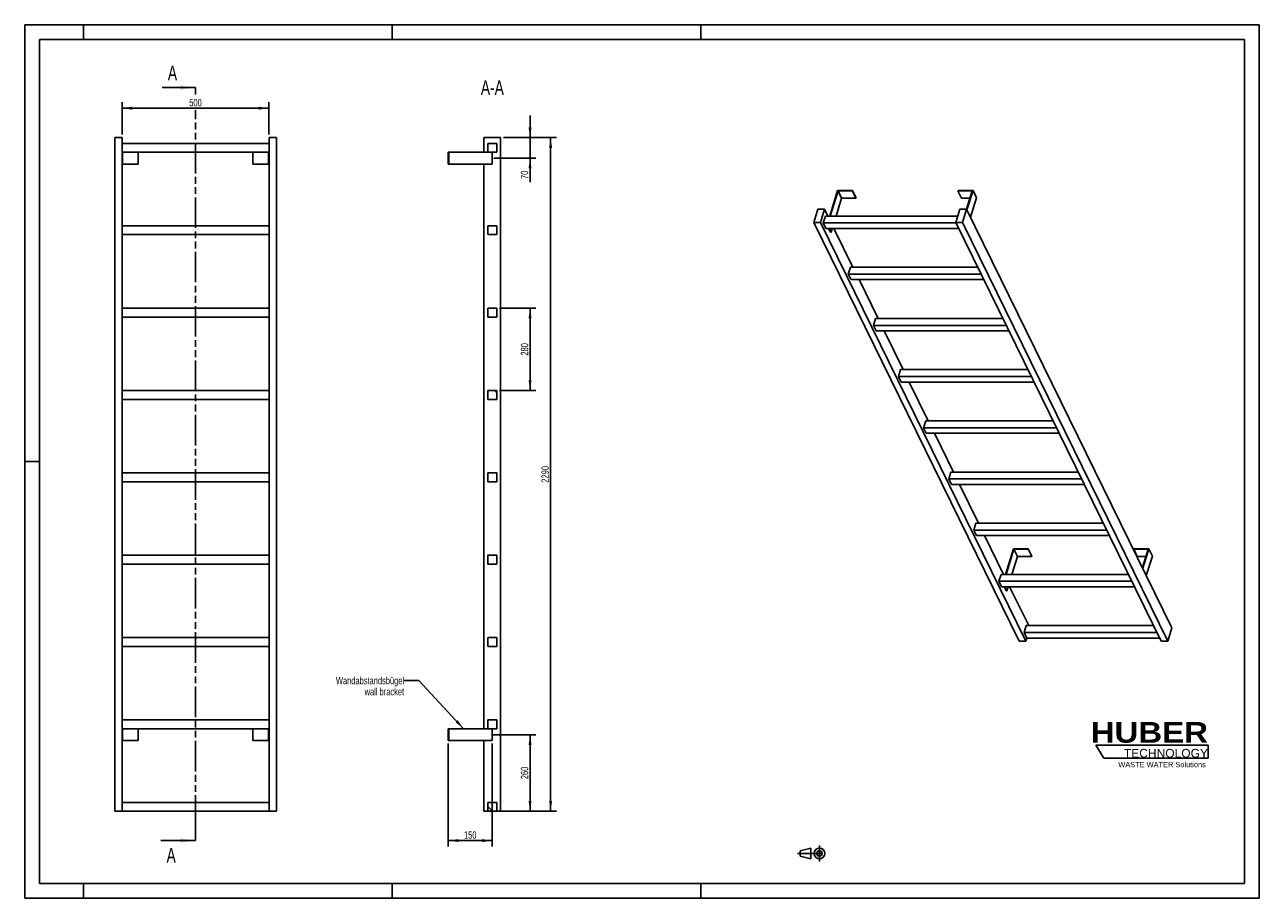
# Model space of a CAD drawing. Header units: millimetres. Extents: x 0 to 4200, y 0 to 2970.
import ezdxf

# ---------------------------------------------------------------- set-up
doc = ezdxf.new("R2010")
doc.units = ezdxf.units.MM
doc.header["$LTSCALE"] = 231
doc.linetypes.add('CENTER', pattern=[0.6, 0.375, -0.075, 0.075, -0.075])
doc.linetypes.add('PHANTOM', pattern=[0.8, 0.45, -0.05, 0.1, -0.05, 0.1, -0.05])
doc.layers.get('0').update_dxf_attribs({"linetype": 'CONTINUOUS'})
for name, color, linetype in [('050_DIMENSIONING', 7, 'CONTINUOUS'), ('053_NOTES', 7, 'CONTINUOUS'), ('HATCHING_BL0', 7, 'CONTINUOUS'), ('HUBER_Logo_BL1', 7, 'CONTINUOUS')]:
    doc.layers.add(name, color=color, linetype=linetype)
doc.styles.get("Standard").update_dxf_attribs({"font": 'txt', "width": 0.7})
doc.styles.add('TEXTSTYLE_2', font='ariblk.ttf')
doc.styles.add('TEXTSTYLE_3', font='arial.ttf')
doc.dimstyles.new('DIMSTYLE_1', dxfattribs={"dimtxt": 25, "dimasz": 35, "dimexe": 2, "dimexo": 1, "dimtad": 1, "dimdec": 1, "dimtxsty": 'STANDARD', "dimblk": '_FILLED', "dimblk1": '_FILLED', "dimblk2": '_FILLED', "dimcen": 0.09, "dimazin": 2, "dimtp": 0.8, "dimtm": 0.8, "dimtfac": 1, "dimtdec": 1, "dimtofl": 0, "dimtmove": 0, "dimatfit": 3, "dimldrblk": '_FILLED', "dimfxl": 1, "dimtolj": 1, "dimarcsym": 0})
doc.dimstyles.new('DIMSTYLE_2', dxfattribs={"dimtxt": 25, "dimasz": 35, "dimexe": 2, "dimexo": 1, "dimtad": 1, "dimdec": 1, "dimtxsty": 'STANDARD', "dimblk": '_FILLED', "dimblk1": '_FILLED', "dimblk2": '_FILLED', "dimcen": 0.09, "dimazin": 2, "dimtp": 0.5, "dimtm": 0.5, "dimtfac": 1, "dimtdec": 1, "dimtofl": 0, "dimtmove": 0, "dimatfit": 3, "dimldrblk": '_FILLED', "dimfxl": 1, "dimtolj": 1, "dimarcsym": 0})
doc.dimstyles.new('DIMSTYLE_3', dxfattribs={"dimtxt": 25, "dimasz": 35, "dimexe": 2, "dimexo": 1, "dimtad": 1, "dimdec": 1, "dimtxsty": 'STANDARD', "dimblk": '_FILLED', "dimblk1": '_FILLED', "dimblk2": '_FILLED', "dimcen": 0.09, "dimazin": 2, "dimtp": 0.3, "dimtm": 0.3, "dimtfac": 1, "dimtdec": 1, "dimtofl": 0, "dimtmove": 0, "dimatfit": 3, "dimldrblk": '_FILLED', "dimfxl": 1, "dimtolj": 1, "dimarcsym": 0})
doc.dimstyles.new('DIMSTYLE_4', dxfattribs={"dimtxt": 25, "dimasz": 35, "dimexe": 2, "dimexo": 1, "dimtad": 1, "dimtxsty": 'STANDARD', "dimblk": '_FILLED', "dimblk1": '_FILLED', "dimblk2": '_FILLED', "dimcen": 0.09, "dimazin": 2, "dimtp": 0.5, "dimtm": 0.5, "dimtfac": 1, "dimtofl": 0, "dimtmove": 0, "dimatfit": 3, "dimldrblk": '_FILLED', "dimfxl": 1, "dimtolj": 1, "dimarcsym": 0})
doc.dimstyles.new('DIMSTYLE_5', dxfattribs={"dimtxt": 25, "dimasz": 35, "dimexe": 2, "dimexo": 1, "dimtad": 1, "dimtxsty": 'STANDARD', "dimblk": '_FILLED', "dimblk1": '_FILLED', "dimblk2": '_FILLED', "dimcen": 0.09, "dimazin": 2, "dimtp": 2, "dimtm": 2, "dimtfac": 1, "dimtofl": 0, "dimtmove": 0, "dimatfit": 3, "dimldrblk": '_FILLED', "dimfxl": 1, "dimtolj": 1, "dimarcsym": 0})
doc.dimstyles.get("Standard").update_dxf_attribs({"dimtxt": 25, "dimasz": 35, "dimexe": 2, "dimexo": 1, "dimtad": 1, "dimtxsty": 'STANDARD', "dimblk": '_FILLED', "dimblk1": '_FILLED', "dimblk2": '_FILLED', "dimcen": 0.09, "dimazin": 2, "dimtol": 1, "dimtp": 0.01, "dimtm": 0.01, "dimtfac": 1, "dimtofl": 0, "dimtmove": 0, "dimatfit": 3, "dimldrblk": '_FILLED', "dimfxl": 1, "dimtolj": 1, "dimarcsym": 0})

# ---------------------------------------------------------------- blocks, each defined once
blk = doc.blocks.new('HUBER_LOGO_BL1', base_point=(3837.5, 503.7))
at = {"layer": 'HUBER_Logo_BL1', "color": 5, "linetype": 'CONTINUOUS'}
for p, q in [((4026.4, 521), (3643.9, 521)), ((3643.9, 521), (3670.9, 476)), ((4026.4, 521), (4026.4, 476)), ((3670.9, 476), (4026.4, 476))]:
    blk.add_line(p, q, dxfattribs=at)
at = {"layer": 'HUBER_Logo_BL1', "color": 2, "linetype": 'CONTINUOUS', "attachment_point": 3, "line_spacing_factor": 0.78}
for s, insert, char_height, width, style in [('HUBER\\P\\fArial;\\H29.25;TECHNOLOGY ', (4025.4, 599.1), 70.2, 387.672, 'TEXTSTYLE_2'), ('WASTE WATER Solutions', (4018, 463.6), 18, 297.033, 'TEXTSTYLE_3')]:
    blk.add_mtext(s, dxfattribs=dict(at, insert=insert, char_height=char_height, width=width, style=style))
blk = doc.blocks.new('_FILLED')
at = {"color": 0, "linetype": 'BYBLOCK'}
blk.add_solid([(0, 0), (-1, 0.143), (-1, -0.143)], dxfattribs=at)
blk = doc.blocks.new('*D0')
at = {"layer": '050_DIMENSIONING', "color": 2, "linetype": 'CONTINUOUS'}
for p, q in [((331.1, 2596.2), (331.1, 2706.2)), ((831.1, 2596.2), (831.1, 2706.2)), ((331.1, 2686.2), (581.1, 2686.2)), ((831.1, 2686.2), (581.1, 2686.2))]:
    blk.add_line(p, q, dxfattribs=at)
at = {"layer": '050_DIMENSIONING', "color": 2, "linetype": 'CONTINUOUS', "xscale": 35, "yscale": 35, "zscale": 35, "rotation": 180}
blk.add_blockref('_FILLED', (331.1, 2686.2), dxfattribs=at)
at = {"layer": '050_DIMENSIONING', "color": 2, "linetype": 'CONTINUOUS', "xscale": 35, "yscale": 35, "zscale": 35}
blk.add_blockref('_FILLED', (831.1, 2686.2), dxfattribs=at)
at = {"layer": '050_DIMENSIONING', "color": 2, "linetype": 'CONTINUOUS', "insert": (581.1, 2717.5), "char_height": 25, "width": 85.714, "attachment_point": 2, "line_spacing_factor": 0.9}
blk.add_mtext('500', dxfattribs=at)
blk = doc.blocks.new('*D1')
at = {"layer": '050_DIMENSIONING', "color": 2, "linetype": 'CONTINUOUS'}
for p, q in [((1590.4, 556.2), (1739.2, 556.2)), ((1719.2, 556.2), (1719.2, 426.2)), ((1719.2, 296.2), (1719.2, 426.2)), ((1629.2, 296.2), (1739.2, 296.2))]:
    blk.add_line(p, q, dxfattribs=at)
at = {"layer": '050_DIMENSIONING', "color": 2, "linetype": 'CONTINUOUS', "xscale": 35, "yscale": 35, "zscale": 35}
for p, rotation in [((1719.2, 556.2), 90), ((1719.2, 296.2), 270)]:
    blk.add_blockref('_FILLED', p, dxfattribs=dict(at, rotation=rotation))
at = {"layer": '050_DIMENSIONING', "color": 2, "linetype": 'CONTINUOUS', "insert": (1687.9, 426.2), "char_height": 25, "width": 88.393, "attachment_point": 2, "rotation": 90, "line_spacing_factor": 0.9}
blk.add_mtext('260', dxfattribs=at)
blk = doc.blocks.new('*D2')
at = {"layer": '050_DIMENSIONING', "color": 2, "linetype": 'CONTINUOUS'}
for p, q in [((1719.2, 2586.2), (1719.2, 2661.2)), ((1719.2, 2661.2), (1719.2, 2551.2)), ((1629.2, 2586.2), (1739.2, 2586.2)), ((1719.2, 2434.4), (1719.2, 2551.2)), ((1595.8, 2516.2), (1739.2, 2516.2)), ((1719.2, 2516.2), (1719.2, 2434.4))]:
    blk.add_line(p, q, dxfattribs=at)
at = {"layer": '050_DIMENSIONING', "color": 2, "linetype": 'CONTINUOUS', "xscale": 35, "yscale": 35, "zscale": 35}
for p, rotation in [((1719.2, 2586.2), 270), ((1719.2, 2516.2), 90)]:
    blk.add_blockref('_FILLED', p, dxfattribs=dict(at, rotation=rotation))
at = {"layer": '050_DIMENSIONING', "color": 2, "linetype": 'CONTINUOUS', "insert": (1687.9, 2473.7), "char_height": 25, "width": 58.929, "attachment_point": 3, "rotation": 90, "line_spacing_factor": 0.9}
blk.add_mtext('70', dxfattribs=at)
blk = doc.blocks.new('*D3')
at = {"layer": '050_DIMENSIONING', "color": 2, "linetype": 'CONTINUOUS'}
for p, q in [((1440.7, 526.2), (1440.7, 176.2)), ((1590.7, 526.2), (1590.7, 176.2)), ((1440.7, 196.2), (1515.7, 196.2)), ((1590.7, 196.2), (1515.7, 196.2))]:
    blk.add_line(p, q, dxfattribs=at)
at = {"layer": '050_DIMENSIONING', "color": 2, "linetype": 'CONTINUOUS', "xscale": 35, "yscale": 35, "zscale": 35, "rotation": 180}
blk.add_blockref('_FILLED', (1440.7, 196.2), dxfattribs=at)
at = {"layer": '050_DIMENSIONING', "color": 2, "linetype": 'CONTINUOUS', "xscale": 35, "yscale": 35, "zscale": 35}
blk.add_blockref('_FILLED', (1590.7, 196.2), dxfattribs=at)
at = {"layer": '050_DIMENSIONING', "color": 2, "linetype": 'CONTINUOUS', "insert": (1515.7, 227.5), "char_height": 25, "width": 77.679, "attachment_point": 2, "line_spacing_factor": 0.9}
blk.add_mtext('150', dxfattribs=at)
blk = doc.blocks.new('*D4')
at = {"layer": '050_DIMENSIONING', "color": 2, "linetype": 'CONTINUOUS'}
for p, q in [((1629.2, 2586.2), (1809.2, 2586.2)), ((1789.2, 2586.2), (1789.2, 1441.2)), ((1789.2, 296.2), (1789.2, 1441.2)), ((1615.7, 296.2), (1809.2, 296.2))]:
    blk.add_line(p, q, dxfattribs=at)
at = {"layer": '050_DIMENSIONING', "color": 2, "linetype": 'CONTINUOUS', "xscale": 35, "yscale": 35, "zscale": 35}
for p, rotation in [((1789.2, 2586.2), 90), ((1789.2, 296.2), 270)]:
    blk.add_blockref('_FILLED', p, dxfattribs=dict(at, rotation=rotation))
at = {"layer": '050_DIMENSIONING', "color": 2, "linetype": 'CONTINUOUS', "insert": (1757.9, 1441.2), "char_height": 25, "width": 117.857, "attachment_point": 2, "rotation": 90, "line_spacing_factor": 0.9}
blk.add_mtext('2290', dxfattribs=at)
blk = doc.blocks.new('*D5')
at = {"layer": '050_DIMENSIONING', "color": 2, "linetype": 'CONTINUOUS'}
for p, q in [((1615.7, 2006.2), (1739.2, 2006.2)), ((1719.2, 2006.2), (1719.2, 1866.2)), ((1719.2, 1726.2), (1719.2, 1866.2)), ((1615.7, 1726.2), (1739.2, 1726.2))]:
    blk.add_line(p, q, dxfattribs=at)
at = {"layer": '050_DIMENSIONING', "color": 2, "linetype": 'CONTINUOUS', "xscale": 35, "yscale": 35, "zscale": 35}
for p, rotation in [((1719.2, 2006.2), 90), ((1719.2, 1726.2), 270)]:
    blk.add_blockref('_FILLED', p, dxfattribs=dict(at, rotation=rotation))
at = {"layer": '050_DIMENSIONING', "color": 2, "linetype": 'CONTINUOUS', "insert": (1687.9, 1866.2), "char_height": 25, "width": 88.393, "attachment_point": 2, "rotation": 90, "line_spacing_factor": 0.9}
blk.add_mtext('280', dxfattribs=at)
blk = doc.blocks.new('PROJEKTIONSMETHODE_1_BL2', base_point=(2680, 152.5))
at = {"color": 2, "linetype": 'CONTINUOUS'}
for p, q in [((2637.8, 161.7), (2674.5, 170.8)), ((2674.5, 134.2), (2674.5, 170.8)), ((2637.8, 143.3), (2637.8, 161.7)), ((2637.8, 143.3), (2674.5, 134.2))]:
    blk.add_line(p, q, dxfattribs=at)
at = {"color": 2, "linetype": 'CENTER'}
for p, q in [((2703.8, 180), (2703.8, 125)), ((2628.7, 152.5), (2731.3, 152.5))]:
    blk.add_line(p, q, dxfattribs=at)
at = {"color": 2, "linetype": 'CONTINUOUS'}
for radius in [18.3, 9.17]:
    blk.add_circle((2703.8, 152.5), radius, dxfattribs=at)
blk = doc.blocks.new('XSEC_FILLED')
at = {"color": 0, "linetype": 'BYBLOCK'}
blk.add_solid([(0, 0), (-1, 0.143), (-1, -0.143)], dxfattribs=at)
blk = doc.blocks.new('HATCHING_BL0', base_point=(522.2, 1476.2))
at = {"layer": 'HATCHING_BL0', "color": 7, "linetype": 'PHANTOM'}
for p, q in [((581.1, 2732.5), (581.1, 2756.2)), ((581.1, 246.2), (581.1, 2679.8)), ((581.1, 196.2), (581.1, 246.2))]:
    blk.add_line(p, q, dxfattribs=at)
at = {"layer": 'HATCHING_BL0', "color": 7, "linetype": 'CONTINUOUS', "char_height": 50, "width": 64.286, "attachment_point": 1, "line_spacing_factor": 0.9}
for insert in [(487.2, 2831.2), (482.8, 171.2)]:
    blk.add_mtext('A', dxfattribs=dict(at, insert=insert))
at = {"layer": 'HATCHING_BL0', "color": 7, "linetype": 'CONTINUOUS'}
for points in [[(581.1, 2756.2), (467.6, 2756.2)], [(581.1, 196.2), (463.2, 196.2)]]:
    blk.add_leader(points, dimstyle='STANDARD', override={"dimasz": 52.5, "dimtad": 0, "dimldrblk": 'XSEC_FILLED'}, dxfattribs=at)

msp = doc.modelspace()

# ---------------------------------------------------------------- hatches: boundary and pattern name
at = {"linetype": 'CONTINUOUS'}
h = msp.add_hatch(dxfattribs=at)
h.set_pattern_fill('ANSI31', color=2, angle=90, style=0, pattern_type=2)
h.set_pattern_definition([(135, (1590.67, 296.2), (-239.54, -239.54), [])])
edge = h.paths.add_edge_path()
edge.add_line((1605.672, 296.209), (1575.672, 296.209))
edge.add_line((1575.672, 296.209), (1575.672, 326.209))
edge.add_line((1575.672, 326.209), (1605.672, 326.209))
edge.add_line((1605.672, 296.209), (1605.672, 326.209))
edge = h.paths.add_edge_path()
edge.add_line((1575.672, 576.209), (1575.672, 606.209))
edge.add_line((1575.672, 606.209), (1605.672, 606.209))
edge.add_line((1605.672, 576.209), (1605.672, 606.209))
edge.add_line((1575.672, 576.209), (1605.672, 576.209))
edge = h.paths.add_edge_path()
edge.add_line((1575.672, 856.209), (1575.672, 886.209))
edge.add_line((1575.672, 886.209), (1605.672, 886.209))
edge.add_line((1605.672, 856.209), (1605.672, 886.209))
edge.add_line((1575.672, 856.209), (1605.672, 856.209))
edge = h.paths.add_edge_path()
edge.add_line((1575.672, 1136.209), (1575.672, 1166.209))
edge.add_line((1575.672, 1166.209), (1605.672, 1166.209))
edge.add_line((1605.672, 1136.209), (1605.672, 1166.209))
edge.add_line((1575.672, 1136.209), (1605.672, 1136.209))
edge = h.paths.add_edge_path()
edge.add_line((1575.672, 1416.209), (1575.672, 1446.209))
edge.add_line((1575.672, 1446.209), (1605.672, 1446.209))
edge.add_line((1605.672, 1416.209), (1605.672, 1446.209))
edge.add_line((1575.672, 1416.209), (1605.672, 1416.209))
edge = h.paths.add_edge_path()
edge.add_line((1575.672, 1696.209), (1575.672, 1726.209))
edge.add_line((1575.672, 1726.209), (1605.672, 1726.209))
edge.add_line((1605.672, 1696.209), (1605.672, 1726.209))
edge.add_line((1575.672, 1696.209), (1605.672, 1696.209))
edge = h.paths.add_edge_path()
edge.add_line((1575.672, 1976.209), (1575.672, 2006.209))
edge.add_line((1575.672, 2006.209), (1605.672, 2006.209))
edge.add_line((1605.672, 1976.209), (1605.672, 2006.209))
edge.add_line((1575.672, 1976.209), (1605.672, 1976.209))
edge = h.paths.add_edge_path()
edge.add_line((1575.672, 2256.209), (1575.672, 2286.209))
edge.add_line((1575.672, 2286.209), (1605.672, 2286.209))
edge.add_line((1605.672, 2256.209), (1605.672, 2286.209))
edge.add_line((1575.672, 2256.209), (1605.672, 2256.209))
edge = h.paths.add_edge_path()
edge.add_line((1575.672, 2536.209), (1575.672, 2566.209))
edge.add_line((1575.672, 2566.209), (1605.672, 2566.209))
edge.add_line((1605.672, 2536.209), (1605.672, 2566.209))
edge.add_line((1575.672, 2536.209), (1605.672, 2536.209))

# ---------------------------------------------------------------- linework, layer by layer
at = {"color": 7, "linetype": 'CONTINUOUS'}
for p, q in [((0, 2970), (4200, 2970)), ((0, 0), (0, 2970)), ((4200, 0), (4200, 2970)), ((306.128, 2586.209), (331.128, 2586.209)), ((306.128, 296.209), (306.128, 2586.209)), ((331.128, 296.209), (331.128, 2586.209)), ((831.128, 2566.209), (331.128, 2566.209)), ((831.128, 2586.209), (856.128, 2586.209)), ((831.128, 296.209), (831.128, 2586.209)), ((856.128, 296.209), (856.128, 2586.209)), ((1562.172, 2586.209), (1619.172, 2586.209)), ((1562.172, 2536.209), (1562.172, 2586.209)), ((1575.672, 2566.209), (1605.672, 2566.209)), ((1575.672, 2536.209), (1575.672, 2566.209)), ((1605.672, 2536.209), (1605.672, 2566.209)), ((1619.172, 296.209), (1619.172, 2586.209)), ((331.128, 2536.209), (831.128, 2536.209)), ((333.128, 2536.209), (333.128, 2496.209)), ((386.128, 2536.209), (386.128, 2496.209)), ((776.128, 2536.209), (776.128, 2496.209)), ((829.128, 2536.209), (829.128, 2496.209)), ((1440.672, 2536.209), (1442.672, 2536.209)), ((1440.672, 2536.209), (1440.672, 2496.209)), ((1442.672, 2536.209), (1575.672, 2536.209)), ((1442.672, 2536.209), (1442.672, 2496.209)), ((1575.672, 2536.209), (1605.672, 2536.209)), ((1590.672, 2536.209), (1590.672, 2496.209)), ((331.128, 2496.209), (333.128, 2496.209)), ((333.128, 2496.209), (386.128, 2496.209)), ((776.128, 2496.209), (829.128, 2496.209)), ((829.128, 2496.209), (831.128, 2496.209)), ((1440.672, 2496.209), (1442.672, 2496.209)), ((1590.672, 2496.209), (1442.672, 2496.209)), ((1562.172, 576.209), (1562.172, 2496.209)), ((2765.537, 2406.562), (2738.621, 2319.461)), ((2740.463, 2319.461), (2766.895, 2404.995)), ((2816.195, 2406.562), (2765.537, 2406.562)), ((2766.895, 2404.995), (2815.711, 2404.995)), ((2766.895, 2404.995), (2779.097, 2380.131)), ((2815.711, 2404.995), (2816.195, 2406.562)), ((2815.711, 2404.995), (2827.913, 2380.131)), ((2816.195, 2406.562), (2828.397, 2381.697)), ((3175.409, 2406.562), (3174.925, 2404.995)), ((3174.925, 2404.995), (3187.127, 2380.131)), ((3174.925, 2404.995), (3223.741, 2404.995)), ((3226.067, 2406.562), (3175.409, 2406.562)), ((3223.741, 2404.995), (3204.42, 2342.471)), ((3205.554, 2340.18), (3226.067, 2406.562)), ((3226.067, 2406.562), (3238.269, 2381.697)), ((2779.097, 2380.131), (2760.348, 2319.461)), ((2779.097, 2380.131), (2827.913, 2380.131)), ((2827.913, 2380.131), (2828.397, 2381.697)), ((3187.127, 2380.131), (3216.057, 2380.131)), ((3217.755, 2315.315), (3238.269, 2381.697)), ((2697.847, 2342.468), (2684.049, 2297.818)), ((2720.874, 2342.468), (2697.847, 2342.468)), ((2707.076, 2297.818), (2720.874, 2342.468)), ((2723.707, 2319.461), (2716.445, 2295.961)), ((2732.164, 2319.461), (2720.874, 2342.468)), ((3174.295, 2319.461), (2723.707, 2319.461)), ((3181.404, 2342.468), (3167.607, 2297.818)), ((3204.431, 2342.468), (3181.404, 2342.468)), ((3190.633, 2297.818), (3204.431, 2342.468)), ((3902.977, 918.981), (3204.431, 2342.468)), ((831.128, 2286.209), (331.128, 2286.209)), ((1575.672, 2286.209), (1605.672, 2286.209)), ((1575.672, 2256.209), (1575.672, 2286.209)), ((1605.672, 2256.209), (1605.672, 2286.209)), ((3382.595, 874.332), (2684.049, 2297.818)), ((2684.049, 2297.818), (2707.076, 2297.818)), ((3405.622, 874.332), (2707.076, 2297.818)), ((2725.596, 2277.313), (2716.445, 2295.961)), ((3168.518, 2295.961), (2716.445, 2295.961)), ((2725.596, 2277.313), (3177.669, 2277.313)), ((2741.429, 2264.198), (2734.993, 2277.313)), ((2736.835, 2277.313), (2743.271, 2264.198)), ((2747.323, 2277.313), (2743.271, 2264.198)), ((2817.576, 2145.41), (2752.847, 2277.313)), ((3866.152, 874.332), (3167.607, 2297.818)), ((3167.607, 2297.818), (3190.633, 2297.818)), ((3889.179, 874.332), (3190.633, 2297.818)), ((331.128, 2256.209), (831.128, 2256.209)), ((1575.672, 2256.209), (1605.672, 2256.209)), ((2741.429, 2264.198), (2743.271, 2264.198)), ((2809.118, 2145.41), (2801.856, 2121.91)), ((3242.398, 2145.41), (2809.118, 2145.41)), ((2811.008, 2103.262), (2801.856, 2121.91)), ((3253.93, 2121.91), (2801.856, 2121.91)), ((2811.008, 2103.262), (3263.081, 2103.262)), ((2902.987, 1971.359), (2838.259, 2103.262)), ((831.128, 2006.209), (331.128, 2006.209)), ((331.128, 1976.209), (831.128, 1976.209)), ((1575.672, 2006.209), (1605.672, 2006.209)), ((1575.672, 1976.209), (1575.672, 2006.209)), ((1575.672, 1976.209), (1605.672, 1976.209)), ((1605.672, 1976.209), (1605.672, 2006.209)), ((2894.53, 1971.359), (2887.268, 1947.86)), ((2896.419, 1929.211), (2887.268, 1947.86)), ((3339.341, 1947.86), (2887.268, 1947.86)), ((3327.809, 1971.359), (2894.53, 1971.359)), ((2896.419, 1929.211), (3348.493, 1929.211)), ((2988.399, 1797.309), (2923.671, 1929.211)), ((2979.942, 1797.309), (2972.68, 1773.809)), ((2981.831, 1755.16), (2972.68, 1773.809)), ((3424.753, 1773.809), (2972.68, 1773.809)), ((3413.221, 1797.309), (2979.942, 1797.309)), ((831.128, 1726.209), (331.128, 1726.209)), ((1575.672, 1726.209), (1605.672, 1726.209)), ((1575.672, 1696.209), (1575.672, 1726.209)), ((1605.672, 1696.209), (1605.672, 1726.209)), ((2981.831, 1755.16), (3433.904, 1755.16)), ((3073.811, 1623.258), (3009.082, 1755.16)), ((331.128, 1696.209), (831.128, 1696.209)), ((1575.672, 1696.209), (1605.672, 1696.209)), ((3065.354, 1623.258), (3058.092, 1599.758)), ((3067.243, 1581.11), (3058.092, 1599.758)), ((3510.165, 1599.758), (3058.092, 1599.758)), ((3498.633, 1623.258), (3065.354, 1623.258)), ((3067.243, 1581.11), (3519.316, 1581.11)), ((3159.223, 1449.207), (3094.494, 1581.11)), ((831.128, 1446.209), (331.128, 1446.209)), ((1575.672, 1446.209), (1605.672, 1446.209)), ((1575.672, 1416.209), (1575.672, 1446.209)), ((1605.672, 1416.209), (1605.672, 1446.209)), ((3150.765, 1449.207), (3143.503, 1425.707)), ((3584.045, 1449.207), (3150.765, 1449.207)), ((331.128, 1416.209), (831.128, 1416.209)), ((1575.672, 1416.209), (1605.672, 1416.209)), ((3595.577, 1425.707), (3143.503, 1425.707)), ((3152.655, 1407.059), (3143.503, 1425.707)), ((3152.655, 1407.059), (3604.728, 1407.059)), ((3244.634, 1275.156), (3179.906, 1407.059)), ((3236.177, 1275.156), (3228.915, 1251.656)), ((3669.456, 1275.156), (3236.177, 1275.156)), ((3680.988, 1251.656), (3228.915, 1251.656)), ((3238.066, 1233.008), (3228.915, 1251.656)), ((3238.066, 1233.008), (3690.14, 1233.008)), ((3330.046, 1101.105), (3265.318, 1233.008)), ((3363.419, 1188.206), (3336.503, 1101.105)), ((3338.345, 1101.105), (3364.777, 1186.64)), ((3414.077, 1188.206), (3363.419, 1188.206)), ((3364.777, 1186.64), (3413.593, 1186.64)), ((3376.979, 1161.775), (3364.777, 1186.64)), ((3413.593, 1186.64), (3414.077, 1188.206)), ((3425.795, 1161.775), (3413.593, 1186.64)), ((3426.279, 1163.342), (3414.077, 1188.206)), ((3773.291, 1188.206), (3772.807, 1186.64)), ((3785.009, 1161.775), (3772.807, 1186.64)), ((3772.807, 1186.64), (3821.623, 1186.64)), ((3823.949, 1188.206), (3773.291, 1188.206)), ((3821.623, 1186.64), (3802.306, 1124.127)), ((3803.436, 1121.824), (3823.949, 1188.206)), ((3836.151, 1163.342), (3823.949, 1188.206)), ((831.128, 1166.209), (331.128, 1166.209)), ((331.128, 1136.209), (831.128, 1136.209)), ((1575.672, 1166.209), (1605.672, 1166.209)), ((1575.672, 1136.209), (1575.672, 1166.209)), ((1575.672, 1136.209), (1605.672, 1136.209)), ((1605.672, 1136.209), (1605.672, 1166.209)), ((3376.979, 1161.775), (3358.23, 1101.105)), ((3425.795, 1161.775), (3376.979, 1161.775)), ((3426.279, 1163.342), (3425.795, 1161.775)), ((3813.94, 1161.775), (3785.009, 1161.775)), ((3836.151, 1163.342), (3815.638, 1096.96)), ((3321.589, 1101.105), (3314.327, 1077.606)), ((3754.868, 1101.105), (3321.589, 1101.105)), ((3323.478, 1058.957), (3314.327, 1077.606)), ((3766.4, 1077.606), (3314.327, 1077.606)), ((3323.478, 1058.957), (3775.551, 1058.957)), ((3339.311, 1045.843), (3332.875, 1058.957)), ((3341.153, 1045.843), (3334.717, 1058.957)), ((3345.206, 1058.957), (3341.153, 1045.843)), ((3415.458, 927.055), (3350.729, 1058.957)), ((3341.153, 1045.843), (3339.311, 1045.843)), ((3407.001, 927.055), (3399.739, 903.555)), ((3840.28, 927.055), (3407.001, 927.055)), ((831.128, 886.209), (331.128, 886.209)), ((1575.672, 886.209), (1605.672, 886.209)), ((1575.672, 856.209), (1575.672, 886.209)), ((1605.672, 856.209), (1605.672, 886.209)), ((3851.812, 903.555), (3399.739, 903.555)), ((3408.89, 884.907), (3399.739, 903.555)), ((3405.622, 874.332), (3408.89, 884.907)), ((3408.89, 884.907), (3860.963, 884.907)), ((3889.179, 874.332), (3902.977, 918.981)), ((331.128, 856.209), (831.128, 856.209)), ((1575.672, 856.209), (1605.672, 856.209)), ((3382.595, 874.332), (3405.622, 874.332)), ((3866.152, 874.332), (3889.179, 874.332)), ((831.128, 606.209), (331.128, 606.209)), ((1575.672, 606.209), (1605.672, 606.209)), ((1575.672, 576.209), (1575.672, 606.209)), ((1605.672, 576.209), (1605.672, 606.209)), ((331.128, 576.209), (831.128, 576.209)), ((333.128, 536.209), (333.128, 576.209)), ((386.128, 536.209), (386.128, 576.209)), ((776.128, 536.209), (776.128, 576.209)), ((829.128, 536.209), (829.128, 576.209)), ((1440.672, 576.209), (1442.672, 576.209)), ((1440.672, 536.209), (1440.672, 576.209)), ((1442.672, 576.209), (1575.672, 576.209)), ((1442.672, 536.209), (1442.672, 576.209)), ((1575.672, 576.209), (1605.672, 576.209)), ((1590.672, 536.209), (1590.672, 576.209)), ((333.128, 536.209), (331.128, 536.209)), ((386.128, 536.209), (333.128, 536.209)), ((829.128, 536.209), (776.128, 536.209)), ((831.128, 536.209), (829.128, 536.209)), ((1442.672, 536.209), (1440.672, 536.209)), ((1590.672, 536.209), (1442.672, 536.209)), ((1562.172, 296.209), (1562.172, 536.209)), ((306.128, 296.209), (331.128, 296.209)), ((831.128, 326.209), (331.128, 326.209)), ((331.128, 296.209), (831.128, 296.209)), ((831.128, 296.209), (856.128, 296.209)), ((1562.172, 296.209), (1575.672, 296.209)), ((1575.672, 326.209), (1605.672, 326.209)), ((1575.672, 296.209), (1575.672, 326.209)), ((1605.672, 296.209), (1575.672, 296.209)), ((1605.672, 296.209), (1605.672, 326.209)), ((1605.672, 296.209), (1619.172, 296.209)), ((0, 0), (4200, 0))]:
    msp.add_line(p, q, dxfattribs=at)
at = {"color": 3, "linetype": 'CONTINUOUS'}
for p, q in [((0, 2970), (0, 0)), ((4200, 2970), (0, 2970)), ((200, 2970), (200, 2920)), ((1250, 2970), (1250, 2920)), ((2300, 2970), (2300, 2920)), ((4200, 2970), (4200, 0)), ((0, 1485), (50, 1485)), ((200, 0), (200, 50)), ((1250, 0), (1250, 50)), ((2300, 0), (2300, 50)), ((4200, 0), (0, 0))]:
    msp.add_line(p, q, dxfattribs=at)
at = {"color": 5, "linetype": 'CONTINUOUS'}
for p, q in [((50, 2920), (50, 50)), ((4150, 2920), (50, 2920)), ((4150, 50), (4150, 2920)), ((50, 50), (4150, 50))]:
    msp.add_line(p, q, dxfattribs=at)

# ---------------------------------------------------------------- block references
at = {"color": 2, "linetype": 'CONTINUOUS'}
msp.add_blockref('PROJEKTIONSMETHODE_1_BL2', (2680, 152.5), dxfattribs=at)
at = {"layer": 'HATCHING_BL0'}
msp.add_blockref('HATCHING_BL0', (522.165, 1476.209), dxfattribs=at)
at = {"layer": 'HUBER_Logo_BL1'}
msp.add_blockref('HUBER_LOGO_BL1', (3837.497, 503.742), dxfattribs=at)

# ---------------------------------------------------------------- texts
at = {"layer": '053_NOTES', "color": 2, "linetype": 'CONTINUOUS', "attachment_point": 3, "line_spacing_factor": 0.9}
for s, insert, char_height, width in [('A-A', (1629.988, 2781.209), 50, 182.14286), ('Wandabstandsbügel\\Pwall bracket', (1290.672, 752.713), 25, 472.67857)]:
    msp.add_mtext(s, dxfattribs=dict(at, insert=insert, char_height=char_height, width=width))

# ---------------------------------------------------------------- dimensions: what is measured, and where the dimension line sits
at = {"layer": '050_DIMENSIONING', "color": 2, "linetype": 'CONTINUOUS'}
for base, p1, p2, dimstyle, picture, middle in [((831.128, 2686.209), (331.128, 2595.209), (831.128, 2595.209), 'DIMSTYLE_1', '*D0', (577.556, 2686.209)), ((1590.672, 196.209), (1440.672, 527.209), (1590.672, 527.209), 'DIMSTYLE_4', '*D3', (1512.101, 196.209))]:
    dim = msp.add_linear_dim(base=base, p1=p1, p2=p2, dimstyle=dimstyle, dxfattribs=at)
    dim.commit()
    dim.dimension.update_dxf_attribs({"geometry": picture, "text_midpoint": middle, "dimtype": 160})
for base, p1, p2, angle, dimstyle, picture, middle in [((1719.172, 2516.209), (1628.172, 2586.209), (1594.816, 2516.209), 270, 'DIMSTYLE_3', '*D2', (1719.172, 2450.513)), ((1789.172, 2586.209), (1614.672, 296.209), (1628.172, 2586.209), 90, 'DIMSTYLE_5', '*D4', (1789.172, 1437.637)), ((1719.172, 1726.209), (1614.672, 2006.209), (1614.672, 1726.209), 270, 'DIMSTYLE_4', '*D5', (1719.172, 1862.637)), ((1719.172, 556.209), (1628.172, 296.209), (1589.41, 556.209), 90, 'DIMSTYLE_2', '*D1', (1719.172, 422.637))]:
    dim = msp.add_linear_dim(base=base, p1=p1, p2=p2, angle=angle, dimstyle=dimstyle, dxfattribs=at)
    dim.commit()
    dim.dimension.update_dxf_attribs({"geometry": picture, "text_midpoint": middle, "dimtype": 160})

# ---------------------------------------------------------------- leaders
at = {"layer": '053_NOTES', "color": 2, "linetype": 'CONTINUOUS'}
msp.add_leader([(1493.239, 576.209), (1340.672, 740.213), (1290.672, 740.213)], dimstyle='STANDARD', override={"dimtad": 0}, dxfattribs=at)

doc.saveas('drawing.dxf')
